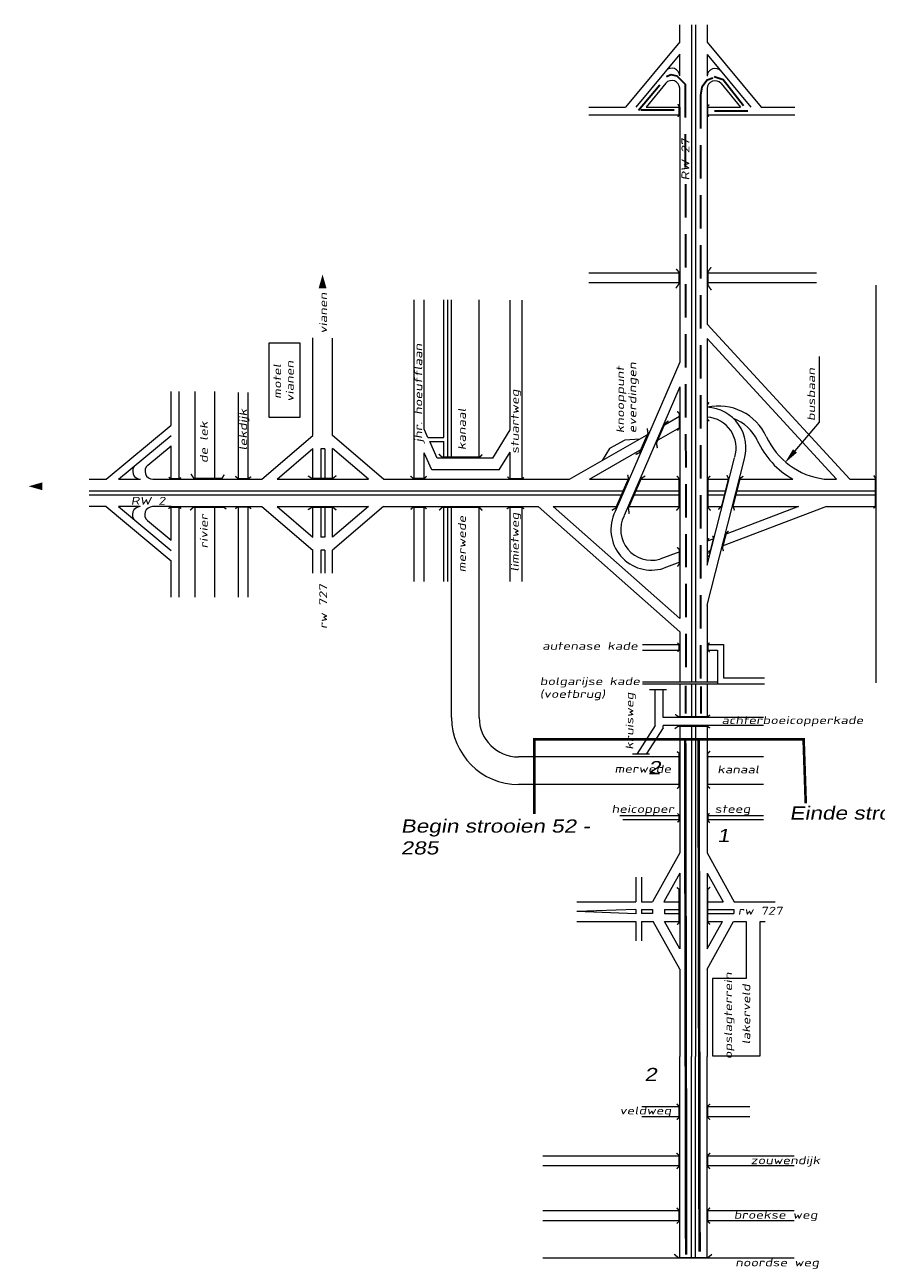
# Model space of a CAD drawing. Header units: metres. Extents: x 534 to 2631, y -2348 to -1484.
# Tile 7 of 10: x 1716 to 1878, y -1720 to -1484. Entities that reach past the tile are written whole.
import ezdxf

# ---------------------------------------------------------------- set-up
doc = ezdxf.new("R2010")
doc.units = ezdxf.units.M
doc.linetypes.add('135-8$0$DASHDOT', pattern=[25.4, 12.7, -6.35, 0, -6.35])
doc.linetypes.add('DASHED', pattern=[19.05, 12.7, -6.35])
for name, color, linetype, lineweight in [('135-8$0$AFBREEKLIJN', 2, '135-8$0$DASHDOT', 0), ('135-8$0$STROOI', 7, 'Continuous', 0), ('135-8$0$TEXT', 178, 'Continuous', 0), ('ROUTE2RIJDEN', 10, 'DASHED', 30), ('ROUTE2STROOIEN', 90, 'Continuous', 0), ('ROUTE2TEXT', 130, 'Continuous', 0)]:
    doc.layers.add(name, color=color, linetype=linetype, lineweight=lineweight)
doc.styles.add('135-8$0$ISO25', font='ISO9.SHX', dxfattribs={"width": 1.5, "oblique": 10})
doc.styles.add('ISO25', font='ARIALN.TTF', dxfattribs={"width": 1.5, "oblique": 10})

msp = doc.modelspace()

# ---------------------------------------------------------------- linework, layer by layer
at = {"layer": '135-8$0$AFBREEKLIJN'}
for p, q in [((1838.42, -1611.22), (1835.15, -1611.22)), ((1835.2, -1623.45), (1831.94, -1623.45))]:
    msp.add_line(p, q, dxfattribs=at)
at = {"layer": '135-8$0$STROOI', "color": 7}
for p, q in [((1840.92, -1487.72), (1840.92, -1484.47)), ((1843.17, -1484.47), (1843.17, -1609.68)), ((1843.92, -1484.47), (1843.92, -1609.68)), ((1846.17, -1484.47), (1846.17, -1487.78)), ((1840.92, -1487.72), (1830.62, -1500.16)), ((1846.17, -1487.78), (1856.43, -1500.16)), ((1840.92, -1490.07), (1832.57, -1500.16)), ((1840.92, -1494.23), (1840.92, -1490.07)), ((1846.17, -1490.13), (1854.48, -1500.16)), ((1846.17, -1490.13), (1846.17, -1494.29)), ((1838.27, -1495.63), (1834.51, -1500.16)), ((1848.83, -1495.68), (1852.54, -1500.16)), ((1840.92, -1500.16), (1840.92, -1496.58)), ((1846.17, -1496.64), (1846.17, -1517.42)), ((1823.64, -1500.16), (1830.62, -1500.16)), ((1834.51, -1500.16), (1840.92, -1500.16)), ((1840.92, -1500.16), (1840.92, -1517.42)), ((1846.17, -1500.16), (1852.54, -1500.16)), ((1856.43, -1500.16), (1862.84, -1500.16)), ((1823.64, -1501.66), (1828.16, -1501.66)), ((1828.91, -1501.66), (1840.92, -1501.66)), ((1846.17, -1501.66), (1862.84, -1501.66)), ((1840.92, -1517.42), (1840.92, -1548.75)), ((1846.17, -1517.42), (1846.17, -1541.51)), ((1840.92, -1531.79), (1823.59, -1531.79)), ((1867.01, -1531.79), (1846.17, -1531.79)), ((1840.92, -1533.66), (1823.59, -1533.66)), ((1867.01, -1533.66), (1846.17, -1533.66)), ((1878.29, -1534.08), (1878.29, -1609.88)), ((1790.33, -1571.06), (1790.33, -1536.89)), ((1792.21, -1561.54), (1792.21, -1536.89)), ((1795.96, -1563.16), (1795.96, -1536.89)), ((1796.71, -1567.06), (1796.71, -1536.89)), ((1797.46, -1567.06), (1797.46, -1536.89)), ((1802.71, -1567.06), (1802.71, -1536.89)), ((1808.63, -1561.68), (1808.63, -1536.99)), ((1810.88, -1571.06), (1810.88, -1536.99)), ((1873.33, -1571.06), (1846.17, -1541.51)), ((1762.72, -1559.29), (1762.72, -1545.11)), ((1762.72, -1545.11), (1768.51, -1545.11)), ((1768.51, -1545.11), (1768.51, -1559.29)), ((1771.02, -1560.53), (1771.02, -1544.15)), ((1774.77, -1562.78), (1774.77, -1544.17)), ((1870.78, -1571.06), (1846.17, -1544.28)), ((1846.17, -1544.28), (1846.17, -1587.46)), ((1840.92, -1548.75), (1828.63, -1577.24)), ((1744.04, -1560.8), (1744.04, -1554.39)), ((1745.54, -1571.06), (1745.54, -1554.39)), ((1748.59, -1571.03), (1748.59, -1554.39)), ((1752.34, -1571.03), (1752.34, -1554.39)), ((1756.84, -1571.08), (1756.84, -1554.54)), ((1758.72, -1571.08), (1758.72, -1554.54)), ((1840.92, -1553.48), (1830.36, -1577.98)), ((1840.92, -1553.48), (1840.92, -1597.65)), ((1768.51, -1559.29), (1762.72, -1559.29)), ((1837.73, -1560.88), (1840.87, -1559.08)), ((1731.66, -1571.06), (1744.04, -1560.8)), ((1792.95, -1563.16), (1792.21, -1561.54)), ((1805.29, -1567.06), (1808.63, -1561.68)), ((1819.94, -1571.06), (1835.02, -1562.43)), ((1836.5, -1563.75), (1840.92, -1561.21)), ((1734.01, -1571.06), (1744.04, -1562.75)), ((1739.57, -1568.4), (1744.04, -1564.7)), ((1744.04, -1571.06), (1744.04, -1564.7)), ((1761.31, -1571.06), (1771.02, -1562.78)), ((1784.48, -1571.06), (1774.77, -1562.78)), ((1792.95, -1563.16), (1795.96, -1563.16)), ((1794.73, -1567.06), (1793.29, -1563.91)), ((1793.29, -1563.91), (1795.96, -1563.91)), ((1795.96, -1567.06), (1795.96, -1563.91)), ((1764.2, -1571.06), (1771.02, -1565.24)), ((1771.02, -1571.06), (1771.02, -1565.25)), ((1772.52, -1565.29), (1772.52, -1571.06)), ((1773.27, -1565.29), (1772.52, -1565.29)), ((1773.27, -1565.29), (1773.27, -1571.06)), ((1774.77, -1571.06), (1774.77, -1565.24)), ((1781.59, -1571.06), (1774.77, -1565.24)), ((1792.21, -1571.06), (1792.21, -1566.05)), ((1793.7, -1569.31), (1792.21, -1566.05)), ((1805.29, -1567.06), (1794.73, -1567.06)), ((1806.54, -1569.31), (1808.63, -1565.95)), ((1808.63, -1571.06), (1808.63, -1565.95)), ((1823.72, -1571.06), (1833.78, -1565.3)), ((1846.17, -1587.46), (1851.39, -1566.98)), ((1806.54, -1569.31), (1793.7, -1569.31)), ((1846.17, -1595.06), (1853.21, -1567.45)), ((1728.36, -1571.06), (1731.66, -1571.06)), ((1734.01, -1571.06), (1738.18, -1571.06)), ((1740.53, -1571.06), (1761.31, -1571.06)), ((1764.2, -1571.06), (1781.59, -1571.06)), ((1784.48, -1571.06), (1819.94, -1571.06)), ((1823.72, -1571.06), (1831.3, -1571.06)), ((1833.34, -1571.06), (1840.92, -1571.06)), ((1846.17, -1571.06), (1850.35, -1571.06)), ((1852.29, -1571.06), (1862.51, -1571.06)), ((1868.45, -1571.06), (1870.78, -1571.06)), ((1873.33, -1571.06), (1878.29, -1571.06)), ((1728.36, -1573.31), (1830.33, -1573.31)), ((1728.36, -1574.06), (1830, -1574.06)), ((1832.05, -1574.06), (1840.92, -1574.06)), ((1832.37, -1573.31), (1840.92, -1573.31)), ((1846.17, -1573.31), (1849.78, -1573.31)), ((1846.17, -1574.06), (1849.59, -1574.06)), ((1851.52, -1574.06), (1878.29, -1574.06)), ((1851.71, -1573.31), (1878.29, -1573.31)), ((1731.61, -1576.31), (1728.36, -1576.31)), ((1731.61, -1576.31), (1744.04, -1586.61)), ((1733.96, -1576.31), (1744.04, -1584.67)), ((1738.12, -1576.31), (1733.96, -1576.31)), ((1744.04, -1576.31), (1740.47, -1576.31)), ((1744.04, -1576.31), (1761.31, -1576.31)), ((1744.04, -1582.72), (1744.04, -1576.31)), ((1745.54, -1588.33), (1745.54, -1576.31)), ((1748.59, -1593.59), (1748.59, -1576.28)), ((1752.34, -1593.59), (1752.34, -1576.28)), ((1756.84, -1593.59), (1756.84, -1576.23)), ((1758.72, -1593.59), (1758.72, -1576.23)), ((1761.31, -1576.31), (1771.02, -1584.59)), ((1764.2, -1576.31), (1771.02, -1582.13)), ((1764.2, -1576.31), (1781.59, -1576.31)), ((1771.02, -1582.12), (1771.02, -1576.31)), ((1772.52, -1576.31), (1772.52, -1582.14)), ((1773.27, -1576.31), (1773.27, -1582.14)), ((1781.59, -1576.31), (1774.77, -1582.13)), ((1784.48, -1576.31), (1774.77, -1584.59)), ((1774.77, -1582.13), (1774.77, -1576.31)), ((1784.48, -1576.31), (1813.98, -1576.31)), ((1790.33, -1590.55), (1790.33, -1576.31)), ((1792.21, -1590.55), (1792.21, -1576.31)), ((1795.96, -1590.55), (1795.96, -1576.31)), ((1796.71, -1590.55), (1796.71, -1576.31)), ((1797.46, -1616.51), (1797.46, -1576.31)), ((1802.71, -1616.51), (1802.71, -1576.31)), ((1808.63, -1590.55), (1808.63, -1576.31)), ((1810.88, -1590.55), (1810.88, -1576.31)), ((1813.98, -1576.31), (1840.92, -1600.15)), ((1816.81, -1576.31), (1840.92, -1597.65)), ((1816.81, -1576.31), (1829.03, -1576.31)), ((1831.08, -1576.31), (1840.92, -1576.31)), ((1846.17, -1576.31), (1849.01, -1576.31)), ((1868.88, -1576.31), (1849.03, -1583.83)), ((1863.59, -1576.31), (1849.6, -1581.61)), ((1850.95, -1576.31), (1863.59, -1576.31)), ((1868.88, -1576.31), (1878.29, -1576.31)), ((1739.51, -1578.96), (1744.04, -1582.72)), ((1773.27, -1582.14), (1772.52, -1582.14)), ((1847.46, -1582.42), (1846.17, -1582.9)), ((1771.02, -1588.98), (1771.02, -1584.59)), ((1773.27, -1584.63), (1772.52, -1584.63)), ((1772.52, -1584.63), (1772.52, -1588.98)), ((1773.27, -1584.63), (1773.27, -1588.98)), ((1774.77, -1588.98), (1774.77, -1584.59)), ((1840.92, -1584.89), (1837.12, -1586.33)), ((1846.89, -1584.64), (1846.17, -1584.91)), ((1744.04, -1593.59), (1744.04, -1586.61)), ((1840.92, -1586.9), (1837.88, -1588.05)), ((1745.54, -1593.59), (1745.54, -1589.08)), ((1846.17, -1595.06), (1846.17, -1609.68)), ((1840.92, -1600.15), (1840.92, -1609.68)), ((1833.81, -1602.56), (1840.92, -1602.56)), ((1846.17, -1602.56), (1849.28, -1602.56)), ((1849.28, -1602.56), (1849.28, -1608.93)), ((1833.81, -1603.68), (1840.92, -1603.68)), ((1846.17, -1603.68), (1848.16, -1603.68)), ((1848.16, -1603.68), (1848.16, -1610.06)), ((1833.81, -1609.68), (1848.16, -1609.68)), ((1849.28, -1608.93), (1857.06, -1608.93)), ((1833.81, -1610.06), (1849.62, -1610.06)), ((1836.27, -1618.01), (1836.27, -1611.12)), ((1837.77, -1616.51), (1837.77, -1611.12)), ((1840.92, -1610.06), (1840.92, -1616.51)), ((1843.17, -1610.06), (1843.17, -1616.51)), ((1843.92, -1610.06), (1843.92, -1616.51)), ((1846.17, -1610.06), (1846.17, -1616.51)), ((1848.16, -1610.06), (1857.06, -1610.06)), ((1846.17, -1616.51), (1837.77, -1616.51)), ((1856.91, -1616.51), (1846.17, -1616.51)), ((1836.27, -1618.01), (1832.73, -1623.49)), ((1837.77, -1618.45), (1834.52, -1623.49)), ((1846.17, -1618.01), (1837.77, -1618.01)), ((1837.77, -1618.45), (1837.77, -1618.01)), ((1840.92, -1618.01), (1840.92, -1642.31)), ((1843.17, -1618.01), (1843.17, -1681.11)), ((1843.92, -1618.01), (1843.92, -1681.11)), ((1856.91, -1618.01), (1846.17, -1618.01)), ((1846.17, -1618.01), (1846.17, -1642.31)), ((1840.92, -1624.01), (1810.21, -1624.01)), ((1856.91, -1624.01), (1846.17, -1624.01)), ((1840.92, -1629.26), (1810.21, -1629.26)), ((1856.91, -1629.26), (1846.17, -1629.26)), ((1830.06, -1635.26), (1829.53, -1635.26)), ((1840.92, -1635.26), (1830.06, -1635.26)), ((1856.91, -1635.26), (1846.17, -1635.26)), ((1840.92, -1636.01), (1830.06, -1636.01)), ((1847.56, -1636.01), (1846.17, -1636.01)), ((1856.91, -1636.01), (1847.55, -1636.01)), ((1840.92, -1642.31), (1835.77, -1651.61)), ((1846.17, -1642.31), (1851.32, -1651.61)), ((1832.55, -1646.93), (1832.55, -1651.61)), ((1833.67, -1646.93), (1833.67, -1649.39)), ((1833.67, -1646.93), (1833.67, -1651.61)), ((1840.92, -1646.18), (1837.92, -1651.61)), ((1840.92, -1646.18), (1840.92, -1660.56)), ((1846.17, -1646.18), (1849.18, -1651.61)), ((1846.17, -1646.18), (1846.17, -1660.56)), ((1821.31, -1651.61), (1832.55, -1651.61)), ((1833.67, -1651.61), (1835.77, -1651.61)), ((1837.92, -1651.61), (1840.92, -1651.61)), ((1846.17, -1651.61), (1849.18, -1651.61)), ((1851.32, -1651.61), (1859.1, -1651.61)), ((1832.55, -1653.1), (1821.3, -1653.48)), ((1832.55, -1653.88), (1821.3, -1653.48)), ((1832.55, -1653.1), (1832.55, -1653.88)), ((1833.67, -1653.09), (1835.76, -1653.09)), ((1833.67, -1653.09), (1833.67, -1653.87)), ((1835.76, -1653.87), (1833.67, -1653.87)), ((1835.76, -1653.09), (1835.76, -1653.87)), ((1838, -1653.11), (1840.92, -1653.11)), ((1838, -1653.11), (1838, -1653.86)), ((1838, -1653.86), (1840.92, -1653.86)), ((1846.17, -1653.11), (1851.27, -1653.11)), ((1846.17, -1653.86), (1851.27, -1653.86)), ((1851.27, -1653.11), (1851.27, -1653.86)), ((1821.31, -1655.36), (1832.55, -1655.36)), ((1832.55, -1655.36), (1832.55, -1659.07)), ((1833.67, -1655.36), (1833.67, -1659.07)), ((1833.67, -1655.36), (1835.9, -1655.36)), ((1840.92, -1664.43), (1835.9, -1655.36)), ((1840.92, -1660.56), (1838.04, -1655.36)), ((1838.04, -1655.36), (1840.92, -1655.36)), ((1846.17, -1664.43), (1851.2, -1655.36)), ((1846.17, -1660.56), (1849.06, -1655.36)), ((1846.17, -1655.36), (1849.06, -1655.36)), ((1846.17, -1655.42), (1846.17, -1660.56)), ((1851.2, -1655.36), (1853.62, -1655.36)), ((1851.2, -1655.36), (1853.62, -1655.36)), ((1853.62, -1655.36), (1853.62, -1666.25)), ((1856.24, -1680.97), (1856.24, -1655.36)), ((1856.24, -1655.36), (1857.23, -1655.36)), ((1856.24, -1655.36), (1857.23, -1655.36)), ((1840.92, -1664.43), (1840.92, -1681.11)), ((1846.17, -1664.43), (1846.17, -1681.11)), ((1853.62, -1666.25), (1847.17, -1666.25)), ((1847.17, -1666.25), (1847.17, -1680.97)), ((1840.92, -1709.46), (1840.92, -1681.11)), ((1843.17, -1709.46), (1843.17, -1681.11)), ((1843.92, -1709.46), (1843.92, -1681.11)), ((1846.17, -1709.46), (1846.17, -1681.11)), ((1847.17, -1680.97), (1856.24, -1680.97)), ((1840.92, -1690.71), (1833.73, -1690.71)), ((1854.29, -1690.71), (1846.17, -1690.71)), ((1840.92, -1692.59), (1833.73, -1692.59)), ((1854.29, -1692.59), (1846.17, -1692.59)), ((1840.92, -1700.08), (1814.82, -1700.08)), ((1862.75, -1700.08), (1846.17, -1700.08)), ((1840.92, -1701.96), (1814.82, -1701.96)), ((1862.75, -1701.96), (1846.17, -1701.96)), ((1840.92, -1719.56), (1840.92, -1708.48)), ((1843.17, -1719.56), (1843.17, -1708.48)), ((1843.92, -1719.56), (1843.92, -1708.48)), ((1840.92, -1710.54), (1814.82, -1710.54)), ((1846.17, -1718.59), (1846.17, -1709.46)), ((1862.75, -1710.54), (1846.17, -1710.54)), ((1840.92, -1712.41), (1814.82, -1712.41)), ((1862.75, -1712.41), (1846.17, -1712.41)), ((1862.75, -1719.56), (1814.82, -1719.56)), ((1846.17, -1719.56), (1846.17, -1718.59))]:
    msp.add_line(p, q, dxfattribs=at)
at = {"layer": '135-8$0$STROOI'}
for p, q in [((1828.16, -1501.66), (1828.91, -1501.66)), ((1771.02, -1562.78), (1771.02, -1560.53)), ((1830.49, -1563.67), (1827.54, -1565.24)), ((1833.3, -1563.42), (1830.49, -1563.67)), ((1827.54, -1565.24), (1826.18, -1567.49)), ((1745.54, -1589.08), (1745.54, -1588.33))]:
    msp.add_line(p, q, dxfattribs=at)
at = {"layer": '135-8$0$STROOI', "color": 7}
for points in [[(1840.56, -1502.02, 0.263, 0.263, 0), (1840.79, -1501.73, 0.263, 0.263, 0), (1840.79, -1499.92, 0.263, 0.263, 0), (1840.56, -1499.61, 0.263, 0.263, 0)], [(1846.48, -1501.98, 0.263, 0.263, 0), (1846.26, -1501.75, 0.263, 0.263, 0), (1846.26, -1500, 0.263, 0.263, 0), (1846.55, -1499.67, 0.263, 0.263, 0)], [(1840.25, -1531.01, 0.263, 0.263, 0), (1840.77, -1531.59, 0.263, 0.263, 0), (1840.77, -1533.86, 0.263, 0.263, 0), (1840.2, -1534.69, 0.263, 0.263, 0)], [(1846.91, -1530.68, 0.263, 0.263, 0), (1846.34, -1531.5, 0.263, 0.263, 0), (1846.34, -1534.17, 0.263, 0.263, 0), (1846.97, -1535.06, 0.263, 0.263, 0)], [(1846.52, -1556.41, 0.263, 0.263, 0), (1846.21, -1556.9, 0.263, 0.263, 0), (1846.21, -1559.62, 0.263, 0.263, 0), (1846.55, -1560.04, 0.263, 0.263, 0)], [(1838.78, -1559.96, 0.263, 0.263, 0), (1838.11, -1560.46, 0.263, 0.263, 0), (1836.5, -1564.19, 0.263, 0.263, 0), (1836.67, -1565.16, 0.263, 0.263, 0)], [(1840.45, -1558.12, 0.263, 0.263, 0), (1840.85, -1558.58, 0.263, 0.263, 0), (1840.85, -1561.32, 0.263, 0.263, 0), (1840.48, -1561.81, 0.263, 0.263, 0)], [(1834.72, -1561.4, 0.263, 0.263, 0), (1834.89, -1562.28, 0.263, 0.263, 0), (1833.25, -1566.03, 0.263, 0.263, 0), (1832.51, -1566.37, 0.263, 0.263, 0)], [(1803.33, -1566.37, 0.263, 0.263, 0), (1802.82, -1566.88, 0.263, 0.263, 0), (1795.67, -1566.88, 0.263, 0.263, 0), (1795.02, -1566.3, 0.263, 0.263, 0)], [(1745.87, -1570.76, 0.263, 0.263, 0), (1745.64, -1570.97, 0.263, 0.263, 0), (1743.88, -1570.97, 0.263, 0.263, 0), (1743.56, -1570.68, 0.263, 0.263, 0)], [(1754.14, -1570.21, 0.263, 0.263, 0), (1753.69, -1570.93, 0.263, 0.263, 0), (1748.35, -1570.93, 0.263, 0.263, 0), (1747.77, -1570.08, 0.263, 0.263, 0)], [(1759.26, -1570.6, 0.263, 0.263, 0), (1758.76, -1570.95, 0.263, 0.263, 0), (1756.74, -1570.95, 0.263, 0.263, 0), (1756.26, -1570.51, 0.263, 0.263, 0)], [(1775.49, -1570.39, 0.263, 0.263, 0), (1774.85, -1570.91, 0.263, 0.263, 0), (1770.79, -1570.91, 0.263, 0.263, 0), (1770.1, -1570.44, 0.263, 0.263, 0)], [(1792.71, -1570.51, 0.263, 0.263, 0), (1792.3, -1570.92, 0.263, 0.263, 0), (1790.12, -1570.92, 0.263, 0.263, 0), (1789.63, -1570.46, 0.263, 0.263, 0)], [(1811.23, -1570.74, 0.263, 0.263, 0), (1810.93, -1570.99, 0.263, 0.263, 0), (1808.47, -1570.99, 0.263, 0.263, 0), (1808.11, -1570.62, 0.263, 0.263, 0)], [(1831, -1570.23, 0.263, 0.263, 0), (1831.17, -1570.93, 0.263, 0.263, 0), (1828.72, -1576.6, 0.263, 0.263, 0), (1827.99, -1577, 0.263, 0.263, 0)], [(1834.36, -1570.46, 0.263, 0.263, 0), (1833.62, -1570.9, 0.263, 0.263, 0), (1831.14, -1576.63, 0.263, 0.263, 0), (1831.31, -1577.67, 0.263, 0.263, 0)], [(1840.39, -1570.44, 0.263, 0.263, 0), (1840.78, -1570.93, 0.263, 0.263, 0), (1840.78, -1576.48, 0.263, 0.263, 0), (1840.3, -1577.06, 0.263, 0.263, 0)], [(1846.73, -1570.44, 0.263, 0.263, 0), (1846.33, -1570.93, 0.263, 0.263, 0), (1846.33, -1576.48, 0.263, 0.263, 0), (1846.82, -1577.06, 0.263, 0.263, 0)], [(1848.28, -1576.84, 0.263, 0.263, 0), (1848.91, -1576.24, 0.263, 0.263, 0), (1850.23, -1570.99, 0.263, 0.263, 0), (1849.91, -1570.29, 0.263, 0.263, 0)], [(1851.37, -1577.03, 0.263, 0.263, 0), (1851.09, -1576.21, 0.263, 0.263, 0), (1852.43, -1570.96, 0.263, 0.263, 0), (1853.04, -1570.5, 0.263, 0.263, 0)], [(1877.87, -1576.62, 0.263, 0.263, 0), (1878.19, -1576.35, 0.263, 0.263, 0), (1878.19, -1570.86, 0.263, 0.263, 0), (1877.93, -1570.36, 0.263, 0.263, 0)], [(1745.91, -1576.68, 0.263, 0.263, 0), (1745.62, -1576.45, 0.263, 0.263, 0), (1743.81, -1576.45, 0.263, 0.263, 0), (1743.5, -1576.68, 0.263, 0.263, 0)], [(1754.53, -1576.81, 0.263, 0.263, 0), (1754.08, -1576.41, 0.263, 0.263, 0), (1748.22, -1576.41, 0.263, 0.263, 0), (1747.64, -1577, 0.263, 0.263, 0)], [(1759.26, -1576.71, 0.263, 0.263, 0), (1758.82, -1576.38, 0.263, 0.263, 0), (1756.63, -1576.38, 0.263, 0.263, 0), (1756.26, -1576.71, 0.263, 0.263, 0)], [(1775.49, -1576.97, 0.263, 0.263, 0), (1774.85, -1576.45, 0.263, 0.263, 0), (1770.79, -1576.45, 0.263, 0.263, 0), (1770.1, -1576.92, 0.263, 0.263, 0)], [(1792.68, -1576.75, 0.263, 0.263, 0), (1792.3, -1576.43, 0.263, 0.263, 0), (1790.12, -1576.43, 0.263, 0.263, 0), (1789.66, -1576.83, 0.263, 0.263, 0)], [(1803.3, -1577.06, 0.263, 0.263, 0), (1802.75, -1576.44, 0.263, 0.263, 0), (1795.67, -1576.44, 0.263, 0.263, 0), (1795.09, -1577.03, 0.263, 0.263, 0)], [(1811.25, -1576.73, 0.263, 0.263, 0), (1810.91, -1576.43, 0.263, 0.263, 0), (1808.42, -1576.43, 0.263, 0.263, 0), (1807.98, -1576.75, 0.263, 0.263, 0)], [(1850.24, -1580.94, 0.263, 0.263, 0), (1849.81, -1581.39, 0.263, 0.263, 0), (1849.08, -1584.17, 0.263, 0.263, 0), (1849.26, -1584.78, 0.263, 0.263, 0)], [(1846.52, -1582.34, 0.263, 0.263, 0), (1846.21, -1582.83, 0.263, 0.263, 0), (1846.21, -1585.54, 0.263, 0.263, 0), (1846.55, -1585.97, 0.263, 0.263, 0)], [(1847.22, -1581.85, 0.263, 0.263, 0), (1847.37, -1582.34, 0.263, 0.263, 0), (1846.76, -1584.81, 0.263, 0.263, 0), (1846.37, -1585.24, 0.263, 0.263, 0)], [(1840.45, -1584.05, 0.263, 0.263, 0), (1840.85, -1584.51, 0.263, 0.263, 0), (1840.85, -1587.25, 0.263, 0.263, 0), (1840.48, -1587.74, 0.263, 0.263, 0)], [(1840.5, -1602.26, 0.263, 0.263, 0), (1840.81, -1602.58, 0.263, 0.263, 0), (1840.81, -1603.65, 0.263, 0.263, 0), (1840.5, -1603.96, 0.263, 0.263, 0)], [(1846.59, -1602.24, 0.263, 0.263, 0), (1846.3, -1602.58, 0.263, 0.263, 0), (1846.3, -1603.62, 0.263, 0.263, 0), (1846.64, -1604.04, 0.263, 0.263, 0)], [(1846.72, -1616.01, 0.263, 0.263, 0), (1846.25, -1616.35, 0.263, 0.263, 0), (1840.68, -1616.35, 0.263, 0.263, 0), (1840.07, -1615.91, 0.263, 0.263, 0)], [(1846.72, -1618.5, 0.263, 0.263, 0), (1846.19, -1618.17, 0.263, 0.263, 0), (1840.63, -1618.17, 0.263, 0.263, 0), (1839.97, -1618.63, 0.263, 0.263, 0)], [(1840.38, -1622.98, 0.263, 0.263, 0), (1840.8, -1623.3, 0.263, 0.263, 0), (1840.8, -1629.68, 0.263, 0.263, 0), (1840.45, -1630.08, 0.263, 0.263, 0)], [(1846.71, -1622.87, 0.263, 0.263, 0), (1846.28, -1623.34, 0.263, 0.263, 0), (1846.28, -1629.61, 0.263, 0.263, 0), (1846.71, -1630.04, 0.263, 0.263, 0)], [(1840.5, -1634.78, 0.263, 0.263, 0), (1840.81, -1635.09, 0.263, 0.263, 0), (1840.81, -1636.17, 0.263, 0.263, 0), (1840.5, -1636.48, 0.263, 0.263, 0)], [(1846.59, -1634.75, 0.263, 0.263, 0), (1846.3, -1635.09, 0.263, 0.263, 0), (1846.3, -1636.14, 0.263, 0.263, 0), (1846.64, -1636.56, 0.263, 0.263, 0)], [(1840.38, -1648.89, 0.263, 0.263, 0), (1840.8, -1649.22, 0.263, 0.263, 0), (1840.8, -1655.59, 0.263, 0.263, 0), (1840.45, -1655.99, 0.263, 0.263, 0)], [(1846.71, -1648.79, 0.263, 0.263, 0), (1846.28, -1649.25, 0.263, 0.263, 0), (1846.28, -1655.52, 0.263, 0.263, 0), (1846.71, -1655.95, 0.263, 0.263, 0)], [(1840.36, -1693.14, 0.263, 0.263, 0), (1840.81, -1692.7, 0.263, 0.263, 0), (1840.81, -1690.58, 0.263, 0.263, 0), (1840.33, -1690.13, 0.263, 0.263, 0)], [(1846.7, -1693.14, 0.263, 0.263, 0), (1846.26, -1692.7, 0.263, 0.263, 0), (1846.26, -1690.58, 0.263, 0.263, 0), (1846.73, -1690.13, 0.263, 0.263, 0)], [(1840.36, -1702.51, 0.263, 0.263, 0), (1840.81, -1702.07, 0.263, 0.263, 0), (1840.81, -1699.94, 0.263, 0.263, 0), (1840.33, -1699.5, 0.263, 0.263, 0)], [(1846.7, -1702.51, 0.263, 0.263, 0), (1846.26, -1702.07, 0.263, 0.263, 0), (1846.26, -1699.94, 0.263, 0.263, 0), (1846.73, -1699.5, 0.263, 0.263, 0)], [(1840.36, -1712.94, 0.263, 0.263, 0), (1840.81, -1712.5, 0.263, 0.263, 0), (1840.81, -1710.38, 0.263, 0.263, 0), (1840.33, -1709.94, 0.263, 0.263, 0)], [(1846.7, -1712.94, 0.263, 0.263, 0), (1846.26, -1712.5, 0.263, 0.263, 0), (1846.26, -1710.38, 0.263, 0.263, 0), (1846.73, -1709.94, 0.263, 0.263, 0)], [(1847.08, -1718.8, 0.263, 0.263, 0), (1846.29, -1719.43, 0.263, 0.263, 0), (1840.65, -1719.43, 0.263, 0.263, 0), (1839.86, -1718.77, 0.263, 0.263, 0)]]:
    msp.add_lwpolyline(points, format="xyseb", dxfattribs=at)
for centre, radius, start, end in [((1839.42, -1494.23), 1.5, 0, 140.3574), ((1847.67, -1494.29), 1.5, 39.6426, 180), ((1839.42, -1496.58), 1.5, 0, 140.3574), ((1847.67, -1496.64), 1.5, 39.6426, 180), ((1847.67, -1496.64), 1.5, 39.6426, 180), ((1848.31, -1567.2), 10.07, 25.0793, 102.2721), ((1845.77, -1565.14), 7.79, 342.7732, 87.0041), ((1845.77, -1565.14), 7.79, 128.443, 128.948), ((1845.77, -1565.14), 5.91, 342.7732, 86.0529), ((1848.31, -1567.2), 8.19, 25.0793, 69.7121), ((1870.19, -1557.16), 15.88, 204.3145, 241.056), ((1870.19, -1557.16), 14, 204.3145, 262.8698), ((1738.18, -1569.56), 1.5, 129.6426, 270), ((1740.53, -1569.56), 1.5, 129.6426, 270), ((1738.12, -1577.81), 1.5, 90, 230.3574), ((1740.47, -1577.81), 1.5, 90, 230.3574), ((1835.55, -1580.68), 7.73, 153.502, 287.553), ((1835.56, -1580.68), 5.86, 153.4774, 285.4544), ((1810.21, -1616.51), 12.75, 180, 270), ((1810.21, -1616.51), 7.5, 180, 270)]:
    msp.add_arc(centre, radius, start, end, dxfattribs=at)
at = {"layer": '135-8$0$TEXT'}
for p, q in [((1867.56, -1560.2), (1867.56, -1547.67)), ((1862.9, -1565.69), (1867.56, -1560.2))]:
    msp.add_line(p, q, dxfattribs=at)
for points in [[(1772.87, -1534.69, 1.5, 0, 0), (1772.87, -1532.07, 0, 0, 0)], [(1719.48, -1572.43, 1.5, 0, 0), (1716.87, -1572.43, 0, 0, 0)]]:
    msp.add_lwpolyline(points, format="xyseb", dxfattribs=at)
msp.add_solid([(1863.28, -1566.01), (1862.52, -1565.37), (1860.95, -1567.98)], dxfattribs=at)
at = {"layer": 'ROUTE2RIJDEN', "ltscale": 0.5}
for p, q in [((1838.43, -1494.36), (1839.22, -1493.96)), ((1839.22, -1493.96), (1840.4, -1494.23)), ((1833.05, -1500.78), (1838.43, -1494.36)), ((1840.4, -1494.23), (1841.98, -1495.8)), ((1841.98, -1495.8), (1842.11, -1609.55)), ((1845.13, -1496.34), (1844.87, -1497.91)), ((1846.18, -1495.03), (1845.13, -1496.34)), ((1847.23, -1494.63), (1846.18, -1495.03)), ((1847.49, -1494.36), (1849.2, -1494.88)), ((1849.2, -1494.88), (1853.92, -1500.92)), ((1844.87, -1497.91), (1844.87, -1609.56)), ((1839.88, -1500.78), (1833.05, -1500.78)), ((1853.92, -1500.92), (1846.44, -1500.92)), ((1842.11, -1615.73), (1842.11, -1610.48)), ((1845, -1615.73), (1845, -1610.61))]:
    msp.add_line(p, q, dxfattribs=at)
at = {"layer": 'ROUTE2STROOIEN', "const_width": 0.5}
for points in [[(1841.97, -1620.55), (1842.16, -1718.87)], [(1844.71, -1718.32), (1844.53, -1620.75)]]:
    msp.add_lwpolyline(points, dxfattribs=at)
at = {"layer": 'ROUTE2TEXT', "linetype": '135-8$0$DASHDOT', "const_width": 0.5}
msp.add_lwpolyline([(1813.23, -1634.89), (1813.23, -1620.63), (1864.54, -1620.63), (1864.95, -1632.83)], dxfattribs=at)

# ---------------------------------------------------------------- texts
at = {"layer": '135-8$0$TEXT', "style": '135-8$0$ISO25', "oblique": 10, "width": 1.5}
for s, p in [('RW 27', (1842.76, -1514.14)), ('vianen', (1773.74, -1543.35)), ('jhr. hoeufflaan', (1791.86, -1564.05)), ('motel', (1764.97, -1555.77)), ('vianen', (1767.37, -1556.34)), ('knooppunt', (1830.33, -1562.31)), ('everdingen', (1832.65, -1562.31)), ('busbaan', (1866.73, -1559.99)), ('stuartweg', (1810.26, -1566.26)), ('lekdijk', (1758.47, -1565.61)), ('kanaal', (1800.17, -1565.54)), ('de lek', (1750.98, -1568.01)), ('merwede', (1800.17, -1588.82)), ('limietweg', (1810.26, -1588.69)), ('rivier', (1750.98, -1584.25)), ('rw 727', (1773.74, -1599.61)), ('kruisweg', (1832.1, -1622.64)), ('opslagterrein', (1850.91, -1681.6)), ('lakerveld', (1854.36, -1678.79))]:
    msp.add_text(s, height=1.5, rotation=90, dxfattribs=at).set_placement(p)
for s, p in [('RW 2', (1736.33, -1575.95)), ('autenase kade', (1814.72, -1603.59)), ('bolgarijse kade', (1814.26, -1610.31)), ('(voetbrug)', (1814.26, -1612.75)), ('achterboeicopperkade', (1848.9, -1617.74)), ('merwede          ', (1828.51, -1627.01)), ('kanaal', (1848.09, -1627.13)), ('heicopper      steeg', (1827.93, -1634.67)), ('rw 727', (1852.02, -1654.07)), ('veldweg', (1829.46, -1692.15)), ('zouwendijk', (1854.42, -1701.63)), ('broekse weg', (1851.24, -1712.01)), ('noordse weg', (1851.53, -1721.09))]:
    msp.add_text(s, height=1.5, dxfattribs=at).set_placement(p)
at = {"layer": 'ROUTE2TEXT', "char_height": 2.5, "attachment_point": 1, "style": 'ISO25'}
for s, insert, width in [('2', (1834.92, -1624.8), 3.65), ('1', (1848.05, -1637.73), 4.19), ('2', (1834.19, -1683.28), 3.28)]:
    msp.add_mtext(s, dxfattribs=dict(at, insert=insert, width=width))
at = {"layer": 'ROUTE2TEXT', "linetype": '135-8$0$DASHDOT', "char_height": 2.5, "attachment_point": 1, "style": 'ISO25'}
for s, insert, width in [('Einde strooien 52 - 285', (1861.85, -1633.45), 43.24), ('Begin strooien 52 - 285', (1787.78, -1635.93), 41.79)]:
    msp.add_mtext(s, dxfattribs=dict(at, insert=insert, width=width))

doc.saveas('drawing.dxf')
